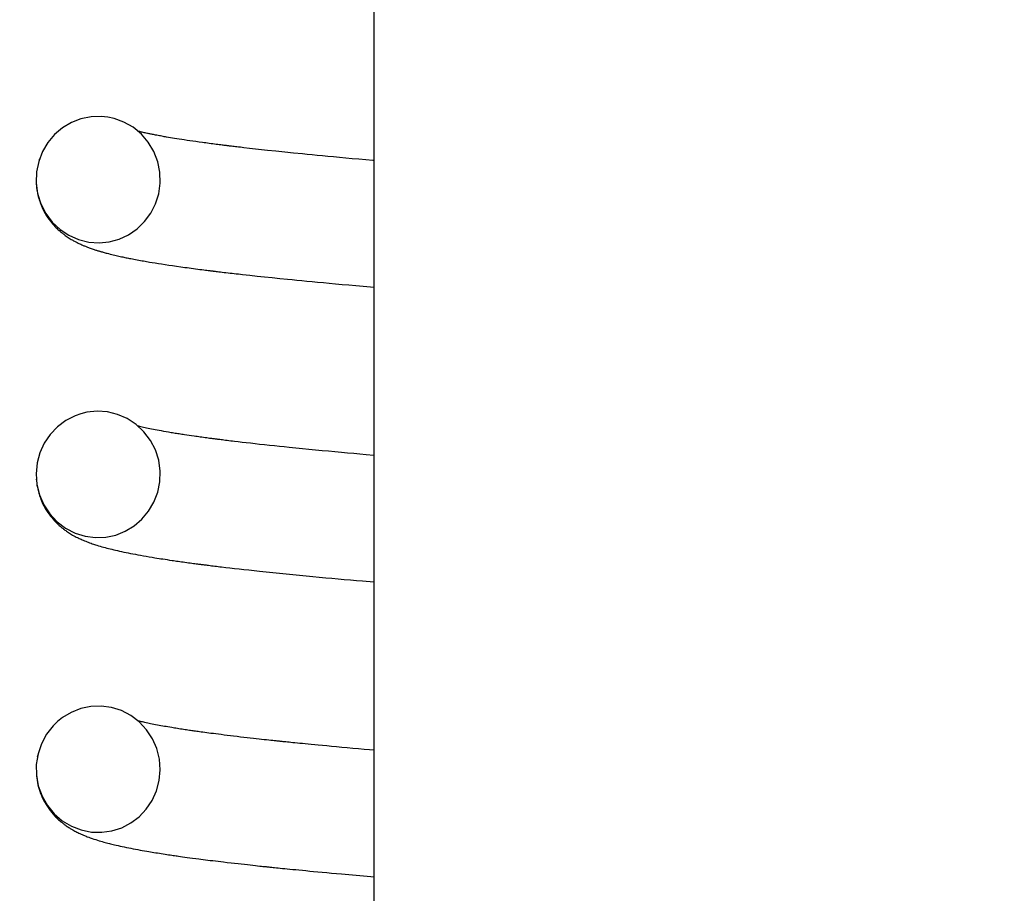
# Model space of a CAD drawing. Extents: x -285 to 5863, y 308 to 3178.
# Tile 251 of 256: x 1598.149 to 1598.774, y 972.442 to 972.996. Entities that reach past the tile are written whole.
import ezdxf

# ---------------------------------------------------------------- set-up
doc = ezdxf.new("R2010")
doc.units = 0
doc.header["$MEASUREMENT"] = 0
doc.header["$PDSIZE"] = 1
doc.layers.get('DEFPOINTS').update_dxf_attribs({"linetype": 'CONTINUOUS'})
doc.layers.add('DIM', color=3, linetype='CONTINUOUS')
doc.layers.add('SPILL-BUCKET', color=1, linetype='CONTINUOUS')
doc.styles.add('SIMPLEX', font='simplex')
doc.dimstyles.new('DIM64', dxfattribs={"dimscale": 64, "dimtxt": 0.09375, "dimasz": 0.09375, "dimexe": 0.0625, "dimexo": 0.0625, "dimgap": 0.046875, "dimtad": 1, "dimdec": 4, "dimzin": 3, "dimdsep": 46, "dimlunit": 4, "dimtxsty": 'SIMPLEX', "dimcen": 0, "dimclrd": 256, "dimclre": 256, "dimclrt": 256, "dimadec": 0, "dimazin": 0, "dimtfac": 1, "dimtdec": 4, "dimtmove": 0, "dimatfit": 3, "dimfxl": 1, "dimfrac": 2, "dimtolj": 1, "dimtzin": 0, "dimarcsym": 0})

# ---------------------------------------------------------------- blocks, each defined once
blk = doc.blocks.new('*D13')
at = {"layer": 'DEFPOINTS', "color": 0, "transparency": 16777216}
for p in [(1368.54722, 978.29596), (2031.77254, 978.01471), (1368.54722, 700.52328)]:
    blk.add_point(p, dxfattribs=at)
at = {"layer": 'DIM', "lineweight": -2, "transparency": 16777216}
for p, q in [((1368.54722, 974.29596), (1368.54722, 696.52328)), ((2031.77254, 974.01471), (2031.77254, 696.52328)), ((2025.77254, 700.52328), (1374.54722, 700.52328))]:
    blk.add_line(p, q, dxfattribs=at)
at = {"layer": 'DIM', "transparency": 16777216}
for points in [[(1374.54722, 701.52328), (1374.54722, 699.52328), (1368.54722, 700.52328)], [(2025.77254, 701.52328), (2025.77254, 699.52328), (2031.77254, 700.52328)]]:
    blk.add_solid(points, dxfattribs=at)
at = {"layer": 'DIM', "transparency": 16777216, "insert": (1700.15988, 708.09471), "char_height": 6, "attachment_point": 5, "style": 'SIMPLEX'}
blk.add_mtext('\\A1;55\'-3 1/4" (F.V. TANK SLAB)', dxfattribs=at)

msp = doc.modelspace()

# ---------------------------------------------------------------- linework, layer by layer
at = {"layer": 'SPILL-BUCKET', "color": 7, "linetype": 'Continuous'}
for p, q in [((1598.3739, 973.28267), (1598.3739, 971.7722)), ((1598.18814, 972.93274), (1598.18205, 972.93036)), ((1598.19454, 972.93405), (1598.18814, 972.93274)), ((1598.20106, 972.93427), (1598.19454, 972.93405)), ((1598.20512, 972.93385), (1598.20106, 972.93427)), ((1598.20912, 972.933), (1598.20512, 972.93385)), ((1598.2154, 972.93072), (1598.20912, 972.933)), ((1598.2212, 972.9274), (1598.2154, 972.93072)), ((1598.17644, 972.92701), (1598.17144, 972.92275)), ((1598.18205, 972.93036), (1598.17644, 972.92701)), ((1598.22644, 972.92306), (1598.2212, 972.9274)), ((1598.2254, 972.92466), (1598.22439, 972.92491)), ((1598.22592, 972.92452), (1598.2254, 972.92466)), ((1598.22646, 972.92439), (1598.22592, 972.92452)), ((1598.22703, 972.92426), (1598.22646, 972.92439)), ((1598.22762, 972.92412), (1598.22703, 972.92426)), ((1598.17144, 972.92275), (1598.1672, 972.91772)), ((1598.23086, 972.91788), (1598.22644, 972.92306)), ((1598.22825, 972.92397), (1598.22762, 972.92412)), ((1598.2289, 972.92383), (1598.22825, 972.92397)), ((1598.22956, 972.92368), (1598.2289, 972.92383)), ((1598.23025, 972.92353), (1598.22956, 972.92368)), ((1598.2308, 972.92341), (1598.23025, 972.92353)), ((1598.23137, 972.92329), (1598.2308, 972.92341)), ((1598.23189, 972.92318), (1598.23137, 972.92329)), ((1598.23242, 972.92307), (1598.23189, 972.92318)), ((1598.23296, 972.92296), (1598.23242, 972.92307)), ((1598.23351, 972.92285), (1598.23296, 972.92296)), ((1598.23414, 972.92272), (1598.23351, 972.92285)), ((1598.23478, 972.9226), (1598.23414, 972.92272)), ((1598.23551, 972.92246), (1598.23478, 972.9226)), ((1598.23625, 972.92231), (1598.23551, 972.92246)), ((1598.23705, 972.92216), (1598.23625, 972.92231)), ((1598.23786, 972.92201), (1598.23705, 972.92216)), ((1598.23865, 972.92187), (1598.23786, 972.92201)), ((1598.23945, 972.92172), (1598.23865, 972.92187)), ((1598.24021, 972.92158), (1598.23945, 972.92172)), ((1598.24098, 972.92144), (1598.24021, 972.92158)), ((1598.24172, 972.92131), (1598.24098, 972.92144)), ((1598.24246, 972.92119), (1598.24172, 972.92131)), ((1598.24363, 972.92098), (1598.24246, 972.92119)), ((1598.24482, 972.92078), (1598.24363, 972.92098)), ((1598.24612, 972.92057), (1598.24482, 972.92078)), ((1598.24745, 972.92035), (1598.24612, 972.92057)), ((1598.2489, 972.92012), (1598.24745, 972.92035)), ((1598.25039, 972.91988), (1598.2489, 972.92012)), ((1598.25201, 972.91963), (1598.25039, 972.91988)), ((1598.25365, 972.91938), (1598.25201, 972.91963)), ((1598.25542, 972.91911), (1598.25365, 972.91938)), ((1598.25722, 972.91885), (1598.25542, 972.91911)), ((1598.25912, 972.91857), (1598.25722, 972.91885)), ((1598.26106, 972.91829), (1598.25912, 972.91857)), ((1598.26311, 972.918), (1598.26106, 972.91829)), ((1598.1638, 972.91196), (1598.16139, 972.90572)), ((1598.1672, 972.91772), (1598.1638, 972.91196)), ((1598.23437, 972.91197), (1598.23086, 972.91788)), ((1598.23683, 972.90556), (1598.23437, 972.91197)), ((1598.26519, 972.91772), (1598.26311, 972.918)), ((1598.26624, 972.91757), (1598.26519, 972.91772)), ((1598.2673, 972.91743), (1598.26624, 972.91757)), ((1598.26839, 972.91728), (1598.2673, 972.91743)), ((1598.26948, 972.91714), (1598.26839, 972.91728)), ((1598.27061, 972.91699), (1598.26948, 972.91714)), ((1598.27174, 972.91684), (1598.27061, 972.91699)), ((1598.27283, 972.9167), (1598.27174, 972.91684)), ((1598.27394, 972.91656), (1598.27283, 972.9167)), ((1598.2749, 972.91643), (1598.27394, 972.91656)), ((1598.27586, 972.91631), (1598.2749, 972.91643)), ((1598.27673, 972.9162), (1598.27586, 972.91631)), ((1598.27759, 972.91609), (1598.27673, 972.9162)), ((1598.27829, 972.91601), (1598.27759, 972.91609)), ((1598.27899, 972.91592), (1598.27829, 972.91601)), ((1598.27952, 972.91585), (1598.27899, 972.91592)), ((1598.28005, 972.91579), (1598.27952, 972.91585)), ((1598.2804, 972.91574), (1598.28005, 972.91579)), ((1598.28076, 972.9157), (1598.2804, 972.91574)), ((1598.28111, 972.91566), (1598.28076, 972.9157)), ((1598.28147, 972.91561), (1598.28111, 972.91566)), ((1598.28191, 972.91556), (1598.28147, 972.91561)), ((1598.28235, 972.91551), (1598.28191, 972.91556)), ((1598.283, 972.91543), (1598.28235, 972.91551)), ((1598.28366, 972.91535), (1598.283, 972.91543)), ((1598.28444, 972.91525), (1598.28366, 972.91535)), ((1598.28522, 972.91516), (1598.28444, 972.91525)), ((1598.28615, 972.91505), (1598.28522, 972.91516)), ((1598.28707, 972.91494), (1598.28615, 972.91505)), ((1598.28813, 972.91481), (1598.28707, 972.91494)), ((1598.2892, 972.91469), (1598.28813, 972.91481)), ((1598.29032, 972.91456), (1598.2892, 972.91469)), ((1598.29146, 972.91442), (1598.29032, 972.91456)), ((1598.29509, 972.91401), (1598.29146, 972.91442)), ((1598.2988, 972.91359), (1598.29509, 972.91401)), ((1598.30254, 972.91317), (1598.2988, 972.91359)), ((1598.30636, 972.91276), (1598.30254, 972.91317)), ((1598.31177, 972.91218), (1598.30636, 972.91276)), ((1598.31731, 972.91161), (1598.31177, 972.91218)), ((1598.16139, 972.90572), (1598.16003, 972.89905)), ((1598.16175, 972.90687), (1598.16161, 972.90638)), ((1598.16182, 972.90709), (1598.16175, 972.90687)), ((1598.16188, 972.90729), (1598.16182, 972.90709)), ((1598.23816, 972.89883), (1598.23683, 972.90556)), ((1598.32291, 972.91103), (1598.31731, 972.91161)), ((1598.32863, 972.91046), (1598.32291, 972.91103)), ((1598.33162, 972.91017), (1598.32863, 972.91046)), ((1598.33465, 972.90987), (1598.33162, 972.91017)), ((1598.33791, 972.90956), (1598.33465, 972.90987)), ((1598.3412, 972.90925), (1598.33791, 972.90956)), ((1598.34474, 972.90891), (1598.3412, 972.90925)), ((1598.34833, 972.90858), (1598.34474, 972.90891)), ((1598.35216, 972.90822), (1598.34833, 972.90858)), ((1598.35605, 972.90787), (1598.35216, 972.90822)), ((1598.36019, 972.90749), (1598.35605, 972.90787)), ((1598.36439, 972.90712), (1598.36019, 972.90749)), ((1598.36877, 972.90673), (1598.36439, 972.90712)), ((1598.3732, 972.90634), (1598.36877, 972.90673)), ((1598.3739, 972.90628), (1598.3732, 972.90634)), ((1598.16003, 972.89905), (1598.15979, 972.89226)), ((1598.23836, 972.89198), (1598.23816, 972.89883)), ((1598.15979, 972.89226), (1598.1607, 972.88546)), ((1598.15984, 972.8914), (1598.15993, 972.8902)), ((1598.15993, 972.8902), (1598.16006, 972.88896)), ((1598.16006, 972.88896), (1598.16023, 972.88772)), ((1598.16023, 972.88772), (1598.16039, 972.88673)), ((1598.23742, 972.88527), (1598.23836, 972.89198)), ((1598.16039, 972.88673), (1598.16058, 972.88574)), ((1598.16058, 972.88574), (1598.16074, 972.885)), ((1598.1607, 972.88546), (1598.16274, 972.8789)), ((1598.16074, 972.885), (1598.1609, 972.88428)), ((1598.1609, 972.88428), (1598.16107, 972.8836)), ((1598.16107, 972.8836), (1598.16124, 972.88293)), ((1598.16124, 972.88293), (1598.16147, 972.88214)), ((1598.16147, 972.88214), (1598.1617, 972.88137)), ((1598.1617, 972.88137), (1598.162, 972.88047)), ((1598.23539, 972.87882), (1598.23742, 972.88527)), ((1598.162, 972.88047), (1598.16231, 972.87959)), ((1598.16231, 972.87959), (1598.16269, 972.87858)), ((1598.16269, 972.87858), (1598.16309, 972.8776)), ((1598.16274, 972.8789), (1598.16586, 972.8728)), ((1598.16309, 972.8776), (1598.16387, 972.87586)), ((1598.16387, 972.87586), (1598.16471, 972.87418)), ((1598.23237, 972.8729), (1598.23539, 972.87882)), ((1598.16471, 972.87418), (1598.16553, 972.8727)), ((1598.16553, 972.8727), (1598.1664, 972.87126)), ((1598.16586, 972.8728), (1598.16996, 972.86731)), ((1598.1664, 972.87126), (1598.16721, 972.87004)), ((1598.16721, 972.87004), (1598.16804, 972.86886)), ((1598.16804, 972.86886), (1598.16878, 972.86788)), ((1598.22842, 972.86755), (1598.23237, 972.8729)), ((1598.16878, 972.86788), (1598.16953, 972.86695)), ((1598.16953, 972.86695), (1598.17021, 972.86613)), ((1598.16996, 972.86731), (1598.17488, 972.86266)), ((1598.17021, 972.86613), (1598.17089, 972.86536)), ((1598.17089, 972.86536), (1598.1716, 972.86459)), ((1598.1716, 972.86459), (1598.17232, 972.86385)), ((1598.17232, 972.86385), (1598.17281, 972.86336)), ((1598.17281, 972.86336), (1598.1733, 972.86288)), ((1598.1733, 972.86288), (1598.17378, 972.86244)), ((1598.17378, 972.86244), (1598.17426, 972.862)), ((1598.17426, 972.862), (1598.17467, 972.86164)), ((1598.17488, 972.86266), (1598.18053, 972.85892)), ((1598.21831, 972.8593), (1598.22371, 972.863)), ((1598.22371, 972.863), (1598.22842, 972.86755)), ((1598.17467, 972.86164), (1598.17507, 972.86128)), ((1598.17507, 972.86128), (1598.17542, 972.86099)), ((1598.17542, 972.86099), (1598.17575, 972.86071)), ((1598.17575, 972.86071), (1598.17607, 972.86045)), ((1598.17607, 972.86045), (1598.17639, 972.8602)), ((1598.17639, 972.8602), (1598.1768, 972.85987)), ((1598.1768, 972.85987), (1598.17721, 972.85956)), ((1598.17721, 972.85956), (1598.17772, 972.85917)), ((1598.17772, 972.85917), (1598.17824, 972.8588)), ((1598.17824, 972.8588), (1598.17886, 972.85835)), ((1598.17886, 972.85835), (1598.17949, 972.85792)), ((1598.17949, 972.85792), (1598.1801, 972.85752)), ((1598.1801, 972.85752), (1598.1807, 972.85712)), ((1598.18053, 972.85892), (1598.18662, 972.85625)), ((1598.1807, 972.85712), (1598.18135, 972.85672)), ((1598.18135, 972.85672), (1598.18198, 972.85634)), ((1598.18198, 972.85634), (1598.1825, 972.85603)), ((1598.1825, 972.85603), (1598.18301, 972.85574)), ((1598.18301, 972.85574), (1598.18349, 972.85546)), ((1598.18662, 972.85625), (1598.19308, 972.85465)), ((1598.20613, 972.85483), (1598.21241, 972.85655)), ((1598.21241, 972.85655), (1598.21831, 972.8593)), ((1598.18349, 972.85546), (1598.18397, 972.8552)), ((1598.18397, 972.8552), (1598.18442, 972.85496)), ((1598.18442, 972.85496), (1598.18486, 972.85473)), ((1598.18486, 972.85473), (1598.18529, 972.85451)), ((1598.18529, 972.85451), (1598.18571, 972.85429)), ((1598.18571, 972.85429), (1598.18628, 972.85401)), ((1598.18628, 972.85401), (1598.18685, 972.85374)), ((1598.18685, 972.85374), (1598.18742, 972.85346)), ((1598.18742, 972.85346), (1598.18799, 972.8532)), ((1598.18799, 972.8532), (1598.1886, 972.85293)), ((1598.1886, 972.85293), (1598.18919, 972.85267)), ((1598.18919, 972.85267), (1598.18962, 972.85249)), ((1598.18962, 972.85249), (1598.19004, 972.85231)), ((1598.19004, 972.85231), (1598.19049, 972.85213)), ((1598.19049, 972.85213), (1598.19093, 972.85194)), ((1598.19093, 972.85194), (1598.1914, 972.85175)), ((1598.1914, 972.85175), (1598.19187, 972.85157)), ((1598.19187, 972.85157), (1598.19238, 972.85137)), ((1598.19238, 972.85137), (1598.19289, 972.85118)), ((1598.19289, 972.85118), (1598.19344, 972.85098)), ((1598.19308, 972.85465), (1598.19961, 972.85419)), ((1598.19344, 972.85098), (1598.19399, 972.85078)), ((1598.19399, 972.85078), (1598.19459, 972.85057)), ((1598.19459, 972.85057), (1598.19518, 972.85036)), ((1598.19518, 972.85036), (1598.19582, 972.85014)), ((1598.19582, 972.85014), (1598.19646, 972.84993)), ((1598.19646, 972.84993), (1598.19704, 972.84974)), ((1598.19704, 972.84974), (1598.19762, 972.84955)), ((1598.19762, 972.84955), (1598.19806, 972.84941)), ((1598.19806, 972.84941), (1598.1985, 972.84928)), ((1598.19961, 972.85419), (1598.20613, 972.85483)), ((1598.1985, 972.84928), (1598.19886, 972.84916)), ((1598.19886, 972.84916), (1598.19922, 972.84906)), ((1598.19922, 972.84906), (1598.19951, 972.84897)), ((1598.19951, 972.84897), (1598.1998, 972.84888)), ((1598.1998, 972.84888), (1598.20012, 972.84878)), ((1598.20012, 972.84878), (1598.20044, 972.84869)), ((1598.20044, 972.84869), (1598.2008, 972.84859)), ((1598.2008, 972.84859), (1598.20117, 972.84848)), ((1598.20117, 972.84848), (1598.20171, 972.84832)), ((1598.20171, 972.84832), (1598.20225, 972.84817)), ((1598.20225, 972.84817), (1598.20286, 972.84801)), ((1598.20286, 972.84801), (1598.20347, 972.84784)), ((1598.20347, 972.84784), (1598.20407, 972.84768)), ((1598.20407, 972.84768), (1598.20467, 972.84752)), ((1598.20467, 972.84752), (1598.20568, 972.84726)), ((1598.20568, 972.84726), (1598.2067, 972.847)), ((1598.2067, 972.847), (1598.20763, 972.84677)), ((1598.20763, 972.84677), (1598.20858, 972.84654)), ((1598.20858, 972.84654), (1598.20956, 972.84631)), ((1598.20956, 972.84631), (1598.21055, 972.84608)), ((1598.21055, 972.84608), (1598.21136, 972.84589)), ((1598.21136, 972.84589), (1598.21218, 972.8457)), ((1598.21218, 972.8457), (1598.213, 972.84552)), ((1598.213, 972.84552), (1598.21383, 972.84534)), ((1598.21383, 972.84534), (1598.2146, 972.84518)), ((1598.2146, 972.84518), (1598.21537, 972.84501)), ((1598.21537, 972.84501), (1598.21607, 972.84487)), ((1598.21607, 972.84487), (1598.21677, 972.84472)), ((1598.21677, 972.84472), (1598.21749, 972.84457)), ((1598.21749, 972.84457), (1598.21821, 972.84443)), ((1598.21821, 972.84443), (1598.21902, 972.84427)), ((1598.21902, 972.84427), (1598.21984, 972.8441)), ((1598.21984, 972.8441), (1598.22074, 972.84393)), ((1598.22074, 972.84393), (1598.22166, 972.84375)), ((1598.22166, 972.84375), (1598.22274, 972.84355)), ((1598.22274, 972.84355), (1598.22382, 972.84334)), ((1598.22382, 972.84334), (1598.22486, 972.84315)), ((1598.22486, 972.84315), (1598.22591, 972.84296)), ((1598.22591, 972.84296), (1598.2269, 972.84279)), ((1598.2269, 972.84279), (1598.22789, 972.84261)), ((1598.22789, 972.84261), (1598.22882, 972.84244)), ((1598.22882, 972.84244), (1598.22976, 972.84228)), ((1598.22976, 972.84228), (1598.23068, 972.84213)), ((1598.23068, 972.84213), (1598.2316, 972.84197)), ((1598.2316, 972.84197), (1598.2334, 972.84167)), ((1598.2334, 972.84167), (1598.23521, 972.84137)), ((1598.23521, 972.84137), (1598.23723, 972.84105)), ((1598.23723, 972.84105), (1598.23927, 972.84073)), ((1598.23927, 972.84073), (1598.24152, 972.84038)), ((1598.24152, 972.84038), (1598.2438, 972.84003)), ((1598.2438, 972.84003), (1598.24625, 972.83967)), ((1598.24625, 972.83967), (1598.24873, 972.83931)), ((1598.24873, 972.83931), (1598.25138, 972.83894)), ((1598.25138, 972.83894), (1598.25407, 972.83857)), ((1598.25407, 972.83857), (1598.25539, 972.83839)), ((1598.25539, 972.83839), (1598.25671, 972.83821)), ((1598.25671, 972.83821), (1598.25807, 972.83802)), ((1598.25807, 972.83802), (1598.25945, 972.83784)), ((1598.25945, 972.83784), (1598.26086, 972.83765)), ((1598.26086, 972.83765), (1598.26228, 972.83747)), ((1598.26228, 972.83747), (1598.26358, 972.8373)), ((1598.26358, 972.8373), (1598.26488, 972.83713)), ((1598.26488, 972.83713), (1598.26598, 972.83699)), ((1598.26598, 972.83699), (1598.26708, 972.83685)), ((1598.26708, 972.83685), (1598.26797, 972.83674)), ((1598.26797, 972.83674), (1598.26886, 972.83663)), ((1598.26886, 972.83663), (1598.2694, 972.83656)), ((1598.2694, 972.83656), (1598.26994, 972.83649)), ((1598.26994, 972.83649), (1598.27035, 972.83644)), ((1598.27035, 972.83644), (1598.27075, 972.83639)), ((1598.27075, 972.83639), (1598.27105, 972.83636)), ((1598.27105, 972.83636), (1598.27134, 972.83632)), ((1598.27134, 972.83632), (1598.27168, 972.83628)), ((1598.27168, 972.83628), (1598.27202, 972.83624)), ((1598.27202, 972.83624), (1598.27242, 972.83619)), ((1598.27242, 972.83619), (1598.27283, 972.83614)), ((1598.27283, 972.83614), (1598.27331, 972.83608)), ((1598.27331, 972.83608), (1598.27379, 972.83602)), ((1598.27379, 972.83602), (1598.27466, 972.83592)), ((1598.27466, 972.83592), (1598.27554, 972.83581)), ((1598.27554, 972.83581), (1598.27658, 972.83569)), ((1598.27658, 972.83569), (1598.27763, 972.83556)), ((1598.27763, 972.83556), (1598.27885, 972.83542)), ((1598.27885, 972.83542), (1598.28007, 972.83527)), ((1598.28007, 972.83527), (1598.28138, 972.83512)), ((1598.28138, 972.83512), (1598.28268, 972.83497)), ((1598.28268, 972.83497), (1598.28399, 972.83482)), ((1598.28399, 972.83482), (1598.28531, 972.83467)), ((1598.28531, 972.83467), (1598.28664, 972.83452)), ((1598.28664, 972.83452), (1598.28797, 972.83437)), ((1598.28797, 972.83437), (1598.28931, 972.83422)), ((1598.28931, 972.83422), (1598.29065, 972.83406)), ((1598.29065, 972.83406), (1598.29522, 972.83356)), ((1598.29522, 972.83356), (1598.29988, 972.83306)), ((1598.29988, 972.83306), (1598.30458, 972.83256)), ((1598.30458, 972.83256), (1598.30937, 972.83206)), ((1598.30937, 972.83206), (1598.3142, 972.83157)), ((1598.3142, 972.83157), (1598.31911, 972.83107)), ((1598.31911, 972.83107), (1598.32203, 972.83079)), ((1598.32203, 972.83079), (1598.32499, 972.8305)), ((1598.32499, 972.8305), (1598.32813, 972.83019)), ((1598.32813, 972.83019), (1598.33131, 972.82989)), ((1598.33131, 972.82989), (1598.33472, 972.82956)), ((1598.33472, 972.82956), (1598.33816, 972.82924)), ((1598.33816, 972.82924), (1598.34184, 972.8289)), ((1598.34184, 972.8289), (1598.34556, 972.82855)), ((1598.34556, 972.82855), (1598.34959, 972.82818)), ((1598.34959, 972.82818), (1598.35367, 972.82781)), ((1598.35367, 972.82781), (1598.35802, 972.82743)), ((1598.35802, 972.82743), (1598.3624, 972.82704)), ((1598.3624, 972.82704), (1598.36706, 972.82663)), ((1598.36706, 972.82663), (1598.37176, 972.82622)), ((1598.37176, 972.82622), (1598.3739, 972.82604)), ((1598.18442, 972.7445), (1598.17851, 972.74146)), ((1598.18811, 972.74579), (1598.18442, 972.7445)), ((1598.19191, 972.74671), (1598.18811, 972.74579)), ((1598.19842, 972.74738), (1598.19191, 972.74671)), ((1598.20495, 972.74694), (1598.19842, 972.74738)), ((1598.21141, 972.74537), (1598.20495, 972.74694)), ((1598.21751, 972.74273), (1598.21141, 972.74537)), ((1598.17319, 972.73748), (1598.16862, 972.73266)), ((1598.17851, 972.74146), (1598.17319, 972.73748)), ((1598.22316, 972.73901), (1598.21751, 972.74273)), ((1598.2281, 972.73438), (1598.22316, 972.73901)), ((1598.22474, 972.73788), (1598.22435, 972.73799)), ((1598.22545, 972.7377), (1598.22474, 972.73788)), ((1598.2262, 972.73752), (1598.22545, 972.7377)), ((1598.22701, 972.73733), (1598.2262, 972.73752)), ((1598.22786, 972.73713), (1598.22701, 972.73733)), ((1598.22877, 972.73692), (1598.22786, 972.73713)), ((1598.16862, 972.73266), (1598.16491, 972.72716)), ((1598.23223, 972.7289), (1598.2281, 972.73438)), ((1598.22973, 972.73671), (1598.22877, 972.73692)), ((1598.23073, 972.73649), (1598.22973, 972.73671)), ((1598.23178, 972.73627), (1598.23073, 972.73649)), ((1598.2329, 972.73604), (1598.23178, 972.73627)), ((1598.23406, 972.7358), (1598.2329, 972.73604)), ((1598.23526, 972.73557), (1598.23406, 972.7358)), ((1598.23649, 972.73533), (1598.23526, 972.73557)), ((1598.23782, 972.73508), (1598.23649, 972.73533)), ((1598.23919, 972.73483), (1598.23782, 972.73508)), ((1598.24066, 972.73457), (1598.23919, 972.73483)), ((1598.24218, 972.7343), (1598.24066, 972.73457)), ((1598.24374, 972.73403), (1598.24218, 972.7343)), ((1598.24534, 972.73376), (1598.24374, 972.73403)), ((1598.2462, 972.73362), (1598.24534, 972.73376)), ((1598.24707, 972.73348), (1598.2462, 972.73362)), ((1598.24792, 972.73334), (1598.24707, 972.73348)), ((1598.24877, 972.7332), (1598.24792, 972.73334)), ((1598.24959, 972.73307), (1598.24877, 972.7332)), ((1598.25042, 972.73294), (1598.24959, 972.73307)), ((1598.25122, 972.73282), (1598.25042, 972.73294)), ((1598.25204, 972.73269), (1598.25122, 972.73282)), ((1598.25292, 972.73255), (1598.25204, 972.73269)), ((1598.25382, 972.73242), (1598.25292, 972.73255)), ((1598.25523, 972.73221), (1598.25382, 972.73242)), ((1598.25666, 972.73199), (1598.25523, 972.73221)), ((1598.25829, 972.73175), (1598.25666, 972.73199)), ((1598.25995, 972.73152), (1598.25829, 972.73175)), ((1598.26088, 972.73138), (1598.25995, 972.73152)), ((1598.26181, 972.73125), (1598.26088, 972.73138)), ((1598.2628, 972.73111), (1598.26181, 972.73125)), ((1598.26379, 972.73098), (1598.2628, 972.73111)), ((1598.26484, 972.73083), (1598.26379, 972.73098)), ((1598.2659, 972.73068), (1598.26484, 972.73083)), ((1598.16491, 972.72716), (1598.16212, 972.72104)), ((1598.23537, 972.72281), (1598.23223, 972.7289)), ((1598.26691, 972.73055), (1598.2659, 972.73068)), ((1598.26792, 972.73041), (1598.26691, 972.73055)), ((1598.26882, 972.73029), (1598.26792, 972.73041)), ((1598.26972, 972.73017), (1598.26882, 972.73029)), ((1598.27044, 972.73008), (1598.26972, 972.73017)), ((1598.27116, 972.72998), (1598.27044, 972.73008)), ((1598.27178, 972.7299), (1598.27116, 972.72998)), ((1598.2724, 972.72982), (1598.27178, 972.7299)), ((1598.27291, 972.72976), (1598.2724, 972.72982)), ((1598.27343, 972.72969), (1598.27291, 972.72976)), ((1598.27383, 972.72964), (1598.27343, 972.72969)), ((1598.27424, 972.72958), (1598.27383, 972.72964)), ((1598.27455, 972.72955), (1598.27424, 972.72958)), ((1598.27486, 972.7295), (1598.27455, 972.72955)), ((1598.27522, 972.72946), (1598.27486, 972.7295)), ((1598.27558, 972.72941), (1598.27522, 972.72946)), ((1598.27627, 972.72933), (1598.27558, 972.72941)), ((1598.27697, 972.72924), (1598.27627, 972.72933)), ((1598.27784, 972.72913), (1598.27697, 972.72924)), ((1598.27872, 972.72902), (1598.27784, 972.72913)), ((1598.27977, 972.72889), (1598.27872, 972.72902)), ((1598.28082, 972.72876), (1598.27977, 972.72889)), ((1598.28195, 972.72862), (1598.28082, 972.72876)), ((1598.28308, 972.72848), (1598.28195, 972.72862)), ((1598.28427, 972.72834), (1598.28308, 972.72848)), ((1598.28547, 972.7282), (1598.28427, 972.72834)), ((1598.28787, 972.72791), (1598.28547, 972.7282)), ((1598.29032, 972.72762), (1598.28787, 972.72791)), ((1598.29296, 972.72732), (1598.29032, 972.72762)), ((1598.29564, 972.72701), (1598.29296, 972.72732)), ((1598.29852, 972.72668), (1598.29564, 972.72701)), ((1598.30145, 972.72636), (1598.29852, 972.72668)), ((1598.30454, 972.72602), (1598.30145, 972.72636)), ((1598.30767, 972.72568), (1598.30454, 972.72602)), ((1598.31078, 972.72535), (1598.30767, 972.72568)), ((1598.31393, 972.72502), (1598.31078, 972.72535)), ((1598.31705, 972.7247), (1598.31393, 972.72502)), ((1598.3202, 972.72437), (1598.31705, 972.7247)), ((1598.16212, 972.72104), (1598.16038, 972.71454)), ((1598.23743, 972.71625), (1598.23537, 972.72281)), ((1598.32436, 972.72395), (1598.3202, 972.72437)), ((1598.32858, 972.72353), (1598.32436, 972.72395)), ((1598.33271, 972.72313), (1598.32858, 972.72353)), ((1598.33689, 972.72272), (1598.33271, 972.72313)), ((1598.34098, 972.72233), (1598.33689, 972.72272)), ((1598.34512, 972.72194), (1598.34098, 972.72233)), ((1598.34915, 972.72156), (1598.34512, 972.72194)), ((1598.35323, 972.72119), (1598.34915, 972.72156)), ((1598.35718, 972.72083), (1598.35323, 972.72119)), ((1598.36118, 972.72047), (1598.35718, 972.72083)), ((1598.36505, 972.72012), (1598.36118, 972.72047)), ((1598.36895, 972.71978), (1598.36505, 972.72012)), ((1598.37389, 972.71935), (1598.36895, 972.71978)), ((1598.16038, 972.71454), (1598.15974, 972.70774)), ((1598.16019, 972.71323), (1598.16008, 972.71249)), ((1598.23837, 972.70945), (1598.23743, 972.71625)), ((1598.15974, 972.70774), (1598.16024, 972.70093)), ((1598.23815, 972.70265), (1598.23837, 972.70945)), ((1598.15985, 972.70432), (1598.1601, 972.70171)), ((1598.1601, 972.70171), (1598.16028, 972.70047)), ((1598.16024, 972.70093), (1598.16189, 972.69426)), ((1598.16028, 972.70047), (1598.1605, 972.69923)), ((1598.23681, 972.69598), (1598.23815, 972.70265)), ((1598.1605, 972.69923), (1598.16071, 972.69818)), ((1598.16071, 972.69818), (1598.16095, 972.69714)), ((1598.16095, 972.69714), (1598.16117, 972.69628)), ((1598.16117, 972.69628), (1598.16141, 972.69543)), ((1598.16141, 972.69543), (1598.16162, 972.6947)), ((1598.16162, 972.6947), (1598.16184, 972.69401)), ((1598.16184, 972.69401), (1598.16212, 972.69319)), ((1598.16189, 972.69426), (1598.16463, 972.68796)), ((1598.23443, 972.68973), (1598.23681, 972.69598)), ((1598.16212, 972.69319), (1598.1624, 972.69241)), ((1598.1624, 972.69241), (1598.16275, 972.69148)), ((1598.16275, 972.69148), (1598.16312, 972.69058)), ((1598.16312, 972.69058), (1598.16359, 972.68952)), ((1598.16359, 972.68952), (1598.16408, 972.68849)), ((1598.16408, 972.68849), (1598.16462, 972.68741)), ((1598.16462, 972.68741), (1598.1652, 972.68636)), ((1598.16463, 972.68796), (1598.16839, 972.68226)), ((1598.23105, 972.68396), (1598.23443, 972.68973)), ((1598.1652, 972.68636), (1598.16577, 972.68536)), ((1598.16577, 972.68536), (1598.16637, 972.68438)), ((1598.16637, 972.68438), (1598.16717, 972.68317)), ((1598.16717, 972.68317), (1598.16799, 972.682)), ((1598.16799, 972.682), (1598.1688, 972.68092)), ((1598.16839, 972.68226), (1598.17305, 972.67727)), ((1598.1688, 972.68092), (1598.16963, 972.67989)), ((1598.22683, 972.67892), (1598.23105, 972.68396)), ((1598.16963, 972.67989), (1598.17043, 972.67895)), ((1598.17043, 972.67895), (1598.17123, 972.67805)), ((1598.17123, 972.67805), (1598.17203, 972.67721)), ((1598.17203, 972.67721), (1598.17282, 972.67642)), ((1598.17282, 972.67642), (1598.17358, 972.67569)), ((1598.17305, 972.67727), (1598.17843, 972.67321)), ((1598.17358, 972.67569), (1598.17435, 972.67499)), ((1598.17435, 972.67499), (1598.17501, 972.67441)), ((1598.21626, 972.67127), (1598.22185, 972.67463)), ((1598.22185, 972.67463), (1598.22683, 972.67892)), ((1598.17501, 972.67441), (1598.17567, 972.67385)), ((1598.17567, 972.67385), (1598.17607, 972.67352)), ((1598.17607, 972.67352), (1598.17646, 972.67321)), ((1598.17646, 972.67321), (1598.17681, 972.67293)), ((1598.17681, 972.67293), (1598.17716, 972.67266)), ((1598.17716, 972.67266), (1598.17759, 972.67233)), ((1598.17759, 972.67233), (1598.17802, 972.67201)), ((1598.17802, 972.67201), (1598.17854, 972.67164)), ((1598.17843, 972.67321), (1598.18442, 972.67013)), ((1598.17854, 972.67164), (1598.17907, 972.67127)), ((1598.17907, 972.67127), (1598.17968, 972.67086)), ((1598.17968, 972.67086), (1598.18028, 972.67046)), ((1598.18028, 972.67046), (1598.18093, 972.67005)), ((1598.18093, 972.67005), (1598.18156, 972.66966)), ((1598.18156, 972.66966), (1598.18222, 972.66926)), ((1598.18222, 972.66926), (1598.18287, 972.66888)), ((1598.18287, 972.66888), (1598.18371, 972.66841)), ((1598.18371, 972.66841), (1598.18453, 972.66797)), ((1598.18442, 972.67013), (1598.19074, 972.66816)), ((1598.20382, 972.66754), (1598.21021, 972.66888)), ((1598.21021, 972.66888), (1598.21626, 972.67127)), ((1598.18453, 972.66797), (1598.18521, 972.66761)), ((1598.18521, 972.66761), (1598.18588, 972.66727)), ((1598.18588, 972.66727), (1598.18646, 972.66699)), ((1598.18646, 972.66699), (1598.18703, 972.66671)), ((1598.18703, 972.66671), (1598.18762, 972.66644)), ((1598.18762, 972.66644), (1598.18821, 972.66617)), ((1598.18821, 972.66617), (1598.18893, 972.66585)), ((1598.18893, 972.66585), (1598.18965, 972.66554)), ((1598.18965, 972.66554), (1598.19041, 972.66522)), ((1598.19041, 972.66522), (1598.19117, 972.66491)), ((1598.19074, 972.66816), (1598.19729, 972.66729)), ((1598.19117, 972.66491), (1598.19199, 972.66459)), ((1598.19199, 972.66459), (1598.19282, 972.66428)), ((1598.19282, 972.66428), (1598.19367, 972.66396)), ((1598.19367, 972.66396), (1598.19454, 972.66365)), ((1598.19454, 972.66365), (1598.19531, 972.66338)), ((1598.19531, 972.66338), (1598.19608, 972.66312)), ((1598.19608, 972.66312), (1598.19673, 972.6629)), ((1598.19673, 972.6629), (1598.19738, 972.66269)), ((1598.19729, 972.66729), (1598.20382, 972.66754)), ((1598.19738, 972.66269), (1598.19831, 972.6624)), ((1598.19831, 972.6624), (1598.19924, 972.66211)), ((1598.19924, 972.66211), (1598.20032, 972.66179)), ((1598.20032, 972.66179), (1598.20143, 972.66147)), ((1598.20143, 972.66147), (1598.2025, 972.66117)), ((1598.2025, 972.66117), (1598.20358, 972.66087)), ((1598.20358, 972.66087), (1598.20459, 972.66061)), ((1598.20459, 972.66061), (1598.20561, 972.66034)), ((1598.20561, 972.66034), (1598.20668, 972.66007)), ((1598.20668, 972.66007), (1598.20777, 972.6598)), ((1598.20777, 972.6598), (1598.20891, 972.65952)), ((1598.20891, 972.65952), (1598.21007, 972.65925)), ((1598.21007, 972.65925), (1598.21127, 972.65898)), ((1598.21127, 972.65898), (1598.21248, 972.6587)), ((1598.21248, 972.6587), (1598.21387, 972.6584)), ((1598.21387, 972.6584), (1598.21529, 972.6581)), ((1598.21529, 972.6581), (1598.21671, 972.6578)), ((1598.21671, 972.6578), (1598.21816, 972.6575)), ((1598.21816, 972.6575), (1598.21961, 972.65722)), ((1598.21961, 972.65722), (1598.22109, 972.65693)), ((1598.22109, 972.65693), (1598.22263, 972.65663)), ((1598.22263, 972.65663), (1598.2242, 972.65634)), ((1598.2242, 972.65634), (1598.22595, 972.65602)), ((1598.22595, 972.65602), (1598.22772, 972.6557)), ((1598.22772, 972.6557), (1598.22957, 972.65538)), ((1598.22957, 972.65538), (1598.23146, 972.65506)), ((1598.23146, 972.65506), (1598.23324, 972.65476)), ((1598.23324, 972.65476), (1598.23506, 972.65446)), ((1598.23506, 972.65446), (1598.23634, 972.65426)), ((1598.23634, 972.65426), (1598.23763, 972.65405)), ((1598.23763, 972.65405), (1598.23885, 972.65386)), ((1598.23885, 972.65386), (1598.24009, 972.65367)), ((1598.24009, 972.65367), (1598.24145, 972.65346)), ((1598.24145, 972.65346), (1598.24282, 972.65325)), ((1598.24282, 972.65325), (1598.24439, 972.65301)), ((1598.24439, 972.65301), (1598.24599, 972.65278)), ((1598.24599, 972.65278), (1598.2469, 972.65264)), ((1598.2469, 972.65264), (1598.24782, 972.65251)), ((1598.24782, 972.65251), (1598.2488, 972.65237)), ((1598.2488, 972.65237), (1598.24978, 972.65223)), ((1598.24978, 972.65223), (1598.25083, 972.65208)), ((1598.25083, 972.65208), (1598.25188, 972.65193)), ((1598.25188, 972.65193), (1598.25299, 972.65178)), ((1598.25299, 972.65178), (1598.25411, 972.65162)), ((1598.25411, 972.65162), (1598.25525, 972.65147)), ((1598.25525, 972.65147), (1598.2564, 972.65131)), ((1598.2564, 972.65131), (1598.25743, 972.65117)), ((1598.25743, 972.65117), (1598.25847, 972.65104)), ((1598.25847, 972.65104), (1598.25945, 972.65091)), ((1598.25945, 972.65091), (1598.26043, 972.65078)), ((1598.26043, 972.65078), (1598.26126, 972.65067)), ((1598.26126, 972.65067), (1598.26208, 972.65056)), ((1598.26208, 972.65056), (1598.26275, 972.65047)), ((1598.26275, 972.65047), (1598.26341, 972.65039)), ((1598.26341, 972.65039), (1598.26391, 972.65032)), ((1598.26391, 972.65032), (1598.26441, 972.65026)), ((1598.26441, 972.65026), (1598.2648, 972.65021)), ((1598.2648, 972.65021), (1598.2652, 972.65016)), ((1598.2652, 972.65016), (1598.26571, 972.65009)), ((1598.26571, 972.65009), (1598.26621, 972.65003)), ((1598.26621, 972.65003), (1598.26682, 972.64995)), ((1598.26682, 972.64995), (1598.26744, 972.64987)), ((1598.26744, 972.64987), (1598.26825, 972.64977)), ((1598.26825, 972.64977), (1598.26907, 972.64967)), ((1598.26907, 972.64967), (1598.27002, 972.64955)), ((1598.27002, 972.64955), (1598.27097, 972.64943)), ((1598.27097, 972.64943), (1598.27198, 972.64931)), ((1598.27198, 972.64931), (1598.273, 972.64918)), ((1598.273, 972.64918), (1598.27405, 972.64906)), ((1598.27405, 972.64906), (1598.27511, 972.64893)), ((1598.27511, 972.64893), (1598.27621, 972.6488)), ((1598.27621, 972.6488), (1598.27732, 972.64866)), ((1598.27732, 972.64866), (1598.27994, 972.64835)), ((1598.27994, 972.64835), (1598.2826, 972.64804)), ((1598.2826, 972.64804), (1598.28546, 972.64771)), ((1598.28546, 972.64771), (1598.28837, 972.64738)), ((1598.28837, 972.64738), (1598.29149, 972.64704)), ((1598.29149, 972.64704), (1598.29466, 972.64669)), ((1598.29466, 972.64669), (1598.29794, 972.64633)), ((1598.29794, 972.64633), (1598.30126, 972.64598)), ((1598.30126, 972.64598), (1598.3055, 972.64553)), ((1598.3055, 972.64553), (1598.3098, 972.64508)), ((1598.3098, 972.64508), (1598.31403, 972.64465)), ((1598.31403, 972.64465), (1598.31832, 972.64422)), ((1598.31832, 972.64422), (1598.32251, 972.6438)), ((1598.32251, 972.6438), (1598.32676, 972.64339)), ((1598.32676, 972.64339), (1598.33091, 972.64299)), ((1598.33091, 972.64299), (1598.33511, 972.64259)), ((1598.33511, 972.64259), (1598.3392, 972.64221)), ((1598.3392, 972.64221), (1598.34333, 972.64182)), ((1598.34333, 972.64182), (1598.34728, 972.64146)), ((1598.34728, 972.64146), (1598.35126, 972.6411)), ((1598.35126, 972.6411), (1598.35511, 972.64075)), ((1598.35511, 972.64075), (1598.359, 972.6404)), ((1598.359, 972.6404), (1598.36278, 972.64007)), ((1598.36278, 972.64007), (1598.3666, 972.63974)), ((1598.3666, 972.63974), (1598.37389, 972.6391)), ((1598.18193, 972.55643), (1598.17635, 972.55307)), ((1598.18799, 972.55882), (1598.18193, 972.55643)), ((1598.19438, 972.56016), (1598.18799, 972.55882)), ((1598.2009, 972.56041), (1598.19438, 972.56016)), ((1598.20745, 972.55953), (1598.2009, 972.56041)), ((1598.21376, 972.55757), (1598.20745, 972.55953)), ((1598.21974, 972.55449), (1598.21376, 972.55757)), ((1598.17328, 972.55062), (1598.17048, 972.54788)), ((1598.17635, 972.55307), (1598.17328, 972.55062)), ((1598.22512, 972.55043), (1598.21974, 972.55449)), ((1598.22477, 972.55094), (1598.22436, 972.55105)), ((1598.22536, 972.5508), (1598.22477, 972.55094)), ((1598.22979, 972.54544), (1598.22512, 972.55043)), ((1598.22597, 972.55064), (1598.22536, 972.5508)), ((1598.22659, 972.55049), (1598.22597, 972.55064)), ((1598.22724, 972.55034), (1598.22659, 972.55049)), ((1598.22797, 972.55017), (1598.22724, 972.55034)), ((1598.22873, 972.54999), (1598.22797, 972.55017)), ((1598.22957, 972.54981), (1598.22873, 972.54999)), ((1598.23045, 972.54961), (1598.22957, 972.54981)), ((1598.17048, 972.54788), (1598.16631, 972.54253)), ((1598.23354, 972.53973), (1598.22979, 972.54544)), ((1598.23138, 972.54942), (1598.23045, 972.54961)), ((1598.23234, 972.54922), (1598.23138, 972.54942)), ((1598.23336, 972.54901), (1598.23234, 972.54922)), ((1598.23441, 972.5488), (1598.23336, 972.54901)), ((1598.23551, 972.54859), (1598.23441, 972.5488)), ((1598.23663, 972.54837), (1598.23551, 972.54859)), ((1598.23774, 972.54816), (1598.23663, 972.54837)), ((1598.23888, 972.54795), (1598.23774, 972.54816)), ((1598.23998, 972.54775), (1598.23888, 972.54795)), ((1598.24111, 972.54755), (1598.23998, 972.54775)), ((1598.24221, 972.54736), (1598.24111, 972.54755)), ((1598.24332, 972.54717), (1598.24221, 972.54736)), ((1598.2445, 972.54697), (1598.24332, 972.54717)), ((1598.2457, 972.54677), (1598.2445, 972.54697)), ((1598.24657, 972.54663), (1598.2457, 972.54677)), ((1598.24744, 972.54648), (1598.24657, 972.54663)), ((1598.24836, 972.54633), (1598.24744, 972.54648)), ((1598.24929, 972.54619), (1598.24836, 972.54633)), ((1598.25027, 972.54603), (1598.24929, 972.54619)), ((1598.25126, 972.54587), (1598.25027, 972.54603)), ((1598.25223, 972.54572), (1598.25126, 972.54587)), ((1598.25322, 972.54558), (1598.25223, 972.54572)), ((1598.25413, 972.54544), (1598.25322, 972.54558)), ((1598.25505, 972.5453), (1598.25413, 972.54544)), ((1598.25595, 972.54516), (1598.25505, 972.5453)), ((1598.25686, 972.54503), (1598.25595, 972.54516)), ((1598.25768, 972.54491), (1598.25686, 972.54503)), ((1598.25851, 972.54479), (1598.25768, 972.54491)), ((1598.25925, 972.54468), (1598.25851, 972.54479)), ((1598.25999, 972.54457), (1598.25925, 972.54468)), ((1598.26077, 972.54446), (1598.25999, 972.54457)), ((1598.26155, 972.54435), (1598.26077, 972.54446)), ((1598.26245, 972.54423), (1598.26155, 972.54435)), ((1598.26335, 972.5441), (1598.26245, 972.54423)), ((1598.26437, 972.54396), (1598.26335, 972.5441)), ((1598.2654, 972.54382), (1598.26437, 972.54396)), ((1598.26662, 972.54365), (1598.2654, 972.54382)), ((1598.26785, 972.54349), (1598.26662, 972.54365)), ((1598.26921, 972.5433), (1598.26785, 972.54349)), ((1598.16631, 972.54253), (1598.16309, 972.53655)), ((1598.23628, 972.53342), (1598.23354, 972.53973)), ((1598.27059, 972.54312), (1598.26921, 972.5433)), ((1598.27212, 972.54292), (1598.27059, 972.54312)), ((1598.27366, 972.54272), (1598.27212, 972.54292)), ((1598.27535, 972.54251), (1598.27366, 972.54272)), ((1598.27707, 972.54229), (1598.27535, 972.54251)), ((1598.27893, 972.54206), (1598.27707, 972.54229)), ((1598.28082, 972.54182), (1598.27893, 972.54206)), ((1598.28287, 972.54157), (1598.28082, 972.54182)), ((1598.28494, 972.54132), (1598.28287, 972.54157)), ((1598.28715, 972.54106), (1598.28494, 972.54132)), ((1598.28938, 972.5408), (1598.28715, 972.54106)), ((1598.29147, 972.54055), (1598.28938, 972.5408)), ((1598.29357, 972.54031), (1598.29147, 972.54055)), ((1598.29551, 972.54009), (1598.29357, 972.54031)), ((1598.29747, 972.53987), (1598.29551, 972.54009)), ((1598.29926, 972.53967), (1598.29747, 972.53987)), ((1598.30107, 972.53947), (1598.29926, 972.53967)), ((1598.30269, 972.53929), (1598.30107, 972.53947)), ((1598.30433, 972.53911), (1598.30269, 972.53929)), ((1598.30578, 972.53895), (1598.30433, 972.53911)), ((1598.30725, 972.53879), (1598.30578, 972.53895)), ((1598.30852, 972.53866), (1598.30725, 972.53879)), ((1598.3098, 972.53852), (1598.30852, 972.53866)), ((1598.31057, 972.53844), (1598.3098, 972.53852)), ((1598.31134, 972.53836), (1598.31057, 972.53844)), ((1598.31198, 972.53829), (1598.31134, 972.53836)), ((1598.31263, 972.53822), (1598.31198, 972.53829)), ((1598.31313, 972.53817), (1598.31263, 972.53822)), ((1598.31363, 972.53812), (1598.31313, 972.53817)), ((1598.31399, 972.53808), (1598.31363, 972.53812)), ((1598.31435, 972.53804), (1598.31399, 972.53808)), ((1598.31465, 972.53801), (1598.31435, 972.53804)), ((1598.31496, 972.53798), (1598.31465, 972.53801)), ((1598.31534, 972.53794), (1598.31496, 972.53798)), ((1598.31572, 972.5379), (1598.31534, 972.53794)), ((1598.31645, 972.53782), (1598.31572, 972.5379)), ((1598.31718, 972.53775), (1598.31645, 972.53782)), ((1598.31809, 972.53765), (1598.31718, 972.53775)), ((1598.31901, 972.53756), (1598.31809, 972.53765)), ((1598.32012, 972.53745), (1598.31901, 972.53756)), ((1598.32123, 972.53733), (1598.32012, 972.53745)), ((1598.32254, 972.5372), (1598.32123, 972.53733)), ((1598.16309, 972.53655), (1598.16092, 972.53012)), ((1598.23793, 972.52674), (1598.23628, 972.53342)), ((1598.32385, 972.53707), (1598.32254, 972.5372)), ((1598.32536, 972.53692), (1598.32385, 972.53707)), ((1598.32687, 972.53677), (1598.32536, 972.53692)), ((1598.32859, 972.5366), (1598.32687, 972.53677)), ((1598.33032, 972.53643), (1598.32859, 972.5366)), ((1598.33225, 972.53624), (1598.33032, 972.53643)), ((1598.33419, 972.53605), (1598.33225, 972.53624)), ((1598.33635, 972.53584), (1598.33419, 972.53605)), ((1598.33851, 972.53563), (1598.33635, 972.53584)), ((1598.34126, 972.53537), (1598.33851, 972.53563)), ((1598.34403, 972.53511), (1598.34126, 972.53537)), ((1598.34708, 972.53482), (1598.34403, 972.53511)), ((1598.35016, 972.53454), (1598.34708, 972.53482)), ((1598.35355, 972.53422), (1598.35016, 972.53454)), ((1598.35696, 972.53391), (1598.35355, 972.53422)), ((1598.36051, 972.53359), (1598.35696, 972.53391)), ((1598.3641, 972.53327), (1598.36051, 972.53359)), ((1598.36761, 972.53296), (1598.3641, 972.53327)), ((1598.37115, 972.53265), (1598.36761, 972.53296)), ((1598.37388, 972.53241), (1598.37115, 972.53265)), ((1598.16092, 972.53012), (1598.15985, 972.52343)), ((1598.16074, 972.52935), (1598.16049, 972.52813)), ((1598.1608, 972.52958), (1598.16074, 972.52935)), ((1598.16085, 972.5298), (1598.1608, 972.52958)), ((1598.23842, 972.51992), (1598.23793, 972.52674)), ((1598.15985, 972.52343), (1598.15992, 972.51658)), ((1598.23777, 972.51312), (1598.23842, 972.51992)), ((1598.15992, 972.51658), (1598.16112, 972.50984)), ((1598.15996, 972.51605), (1598.16007, 972.515)), ((1598.16007, 972.515), (1598.1603, 972.51342)), ((1598.1603, 972.51342), (1598.16058, 972.51186)), ((1598.23603, 972.50663), (1598.23777, 972.51312)), ((1598.16058, 972.51186), (1598.16089, 972.51046)), ((1598.16089, 972.51046), (1598.16124, 972.50909)), ((1598.16112, 972.50984), (1598.16346, 972.50338)), ((1598.16124, 972.50909), (1598.16164, 972.50772)), ((1598.16164, 972.50772), (1598.16207, 972.50639)), ((1598.16207, 972.50639), (1598.16256, 972.50504)), ((1598.23324, 972.50051), (1598.23603, 972.50663)), ((1598.16256, 972.50504), (1598.16309, 972.50373)), ((1598.16309, 972.50373), (1598.16364, 972.50247)), ((1598.16346, 972.50338), (1598.16685, 972.4974)), ((1598.16364, 972.50247), (1598.16422, 972.50127)), ((1598.16422, 972.50127), (1598.16509, 972.49961)), ((1598.22955, 972.49504), (1598.23324, 972.50051)), ((1598.16509, 972.49961), (1598.16599, 972.49806)), ((1598.16599, 972.49806), (1598.16687, 972.49667)), ((1598.16685, 972.4974), (1598.17117, 972.49214)), ((1598.16687, 972.49667), (1598.16776, 972.49538)), ((1598.16776, 972.49538), (1598.16867, 972.49416)), ((1598.16867, 972.49416), (1598.16959, 972.493)), ((1598.22501, 972.49024), (1598.22955, 972.49504)), ((1598.16959, 972.493), (1598.17061, 972.4918)), ((1598.17061, 972.4918), (1598.17166, 972.49066)), ((1598.17117, 972.49214), (1598.17632, 972.48769)), ((1598.17166, 972.49066), (1598.17222, 972.49007)), ((1598.17222, 972.49007), (1598.17279, 972.48951)), ((1598.17279, 972.48951), (1598.17338, 972.48894)), ((1598.17338, 972.48894), (1598.17398, 972.48838)), ((1598.17398, 972.48838), (1598.17451, 972.48791)), ((1598.17451, 972.48791), (1598.17505, 972.48744)), ((1598.17505, 972.48744), (1598.17548, 972.48707)), ((1598.17632, 972.48769), (1598.18207, 972.48425)), ((1598.21979, 972.48632), (1598.22501, 972.49024)), ((1598.17548, 972.48707), (1598.1759, 972.48672)), ((1598.1759, 972.48672), (1598.17617, 972.48651)), ((1598.17617, 972.48651), (1598.17642, 972.4863)), ((1598.17642, 972.4863), (1598.17667, 972.4861)), ((1598.17667, 972.4861), (1598.17692, 972.48591)), ((1598.17692, 972.48591), (1598.17724, 972.48566)), ((1598.17724, 972.48566), (1598.17756, 972.48542)), ((1598.17756, 972.48542), (1598.17797, 972.48512)), ((1598.17797, 972.48512), (1598.17837, 972.48483)), ((1598.17837, 972.48483), (1598.17886, 972.48448)), ((1598.17886, 972.48448), (1598.17936, 972.48414)), ((1598.17936, 972.48414), (1598.17988, 972.48379)), ((1598.17988, 972.48379), (1598.18041, 972.48345)), ((1598.18041, 972.48345), (1598.18088, 972.48314)), ((1598.18088, 972.48314), (1598.18134, 972.48285)), ((1598.18134, 972.48285), (1598.18175, 972.4826)), ((1598.18175, 972.4826), (1598.18216, 972.48236)), ((1598.18207, 972.48425), (1598.18832, 972.48184)), ((1598.18216, 972.48236), (1598.18291, 972.48192)), ((1598.18291, 972.48192), (1598.18365, 972.48151)), ((1598.18365, 972.48151), (1598.1843, 972.48115)), ((1598.1843, 972.48115), (1598.18495, 972.48081)), ((1598.18832, 972.48184), (1598.19477, 972.48056)), ((1598.20135, 972.48038), (1598.2078, 972.48131)), ((1598.2078, 972.48131), (1598.21401, 972.48331)), ((1598.21401, 972.48331), (1598.21979, 972.48632)), ((1598.18495, 972.48081), (1598.18557, 972.4805)), ((1598.18557, 972.4805), (1598.18618, 972.48019)), ((1598.18618, 972.48019), (1598.18686, 972.47986)), ((1598.18686, 972.47986), (1598.18753, 972.47954)), ((1598.18753, 972.47954), (1598.18824, 972.47922)), ((1598.18824, 972.47922), (1598.18894, 972.47891)), ((1598.18894, 972.47891), (1598.18972, 972.47857)), ((1598.18972, 972.47857), (1598.19049, 972.47825)), ((1598.19049, 972.47825), (1598.19135, 972.47791)), ((1598.19135, 972.47791), (1598.19219, 972.47758)), ((1598.19219, 972.47758), (1598.19314, 972.47722)), ((1598.19314, 972.47722), (1598.19408, 972.47688)), ((1598.19408, 972.47688), (1598.19523, 972.47647)), ((1598.19477, 972.48056), (1598.20135, 972.48038)), ((1598.19523, 972.47647), (1598.19639, 972.47608)), ((1598.19639, 972.47608), (1598.19751, 972.47572)), ((1598.19751, 972.47572), (1598.19864, 972.47536)), ((1598.19864, 972.47536), (1598.19965, 972.47505)), ((1598.19965, 972.47505), (1598.20067, 972.47475)), ((1598.20067, 972.47475), (1598.20162, 972.47448)), ((1598.20162, 972.47448), (1598.20257, 972.47422)), ((1598.20257, 972.47422), (1598.20349, 972.47397)), ((1598.20349, 972.47397), (1598.2044, 972.47372)), ((1598.2044, 972.47372), (1598.20527, 972.47349)), ((1598.20527, 972.47349), (1598.20614, 972.47327)), ((1598.20614, 972.47327), (1598.20693, 972.47307)), ((1598.20693, 972.47307), (1598.20773, 972.47287)), ((1598.20773, 972.47287), (1598.20855, 972.47268)), ((1598.20855, 972.47268), (1598.20936, 972.47248)), ((1598.20936, 972.47248), (1598.21051, 972.47221)), ((1598.21051, 972.47221), (1598.21168, 972.47195)), ((1598.21168, 972.47195), (1598.21297, 972.47166)), ((1598.21297, 972.47166), (1598.21428, 972.47138)), ((1598.21428, 972.47138), (1598.21564, 972.47109)), ((1598.21564, 972.47109), (1598.21701, 972.4708)), ((1598.21701, 972.4708), (1598.21843, 972.47051)), ((1598.21843, 972.47051), (1598.21986, 972.47023)), ((1598.21986, 972.47023), (1598.22131, 972.46995)), ((1598.22131, 972.46995), (1598.22278, 972.46967)), ((1598.22278, 972.46967), (1598.22421, 972.4694)), ((1598.22421, 972.4694), (1598.22566, 972.46914)), ((1598.22566, 972.46914), (1598.22704, 972.46889)), ((1598.22704, 972.46889), (1598.22845, 972.46864)), ((1598.22845, 972.46864), (1598.22982, 972.4684)), ((1598.22982, 972.4684), (1598.23121, 972.46817)), ((1598.23121, 972.46817), (1598.23225, 972.46799)), ((1598.23225, 972.46799), (1598.2333, 972.46782)), ((1598.2333, 972.46782), (1598.2344, 972.46763)), ((1598.2344, 972.46763), (1598.23552, 972.46745)), ((1598.23552, 972.46745), (1598.23669, 972.46727)), ((1598.23669, 972.46727), (1598.23788, 972.46708)), ((1598.23788, 972.46708), (1598.2391, 972.46689)), ((1598.2391, 972.46689), (1598.24034, 972.46669)), ((1598.24034, 972.46669), (1598.2415, 972.46651)), ((1598.2415, 972.46651), (1598.24267, 972.46634)), ((1598.24267, 972.46634), (1598.24372, 972.46618)), ((1598.24372, 972.46618), (1598.24477, 972.46602)), ((1598.24477, 972.46602), (1598.24573, 972.46588)), ((1598.24573, 972.46588), (1598.2467, 972.46574)), ((1598.2467, 972.46574), (1598.24756, 972.46562)), ((1598.24756, 972.46562), (1598.24842, 972.46549)), ((1598.24842, 972.46549), (1598.24925, 972.46537)), ((1598.24925, 972.46537), (1598.25009, 972.46525)), ((1598.25009, 972.46525), (1598.25133, 972.46507)), ((1598.25133, 972.46507), (1598.25259, 972.4649)), ((1598.25259, 972.4649), (1598.25405, 972.4647)), ((1598.25405, 972.4647), (1598.25553, 972.4645)), ((1598.25553, 972.4645), (1598.25723, 972.46427)), ((1598.25723, 972.46427), (1598.25895, 972.46404)), ((1598.25895, 972.46404), (1598.2609, 972.46378)), ((1598.2609, 972.46378), (1598.26287, 972.46352)), ((1598.26287, 972.46352), (1598.26423, 972.46334)), ((1598.26423, 972.46334), (1598.2656, 972.46317)), ((1598.2656, 972.46317), (1598.26707, 972.46298)), ((1598.26707, 972.46298), (1598.26856, 972.4628)), ((1598.26856, 972.4628), (1598.27014, 972.4626)), ((1598.27014, 972.4626), (1598.27174, 972.46241)), ((1598.27174, 972.46241), (1598.27343, 972.4622)), ((1598.27343, 972.4622), (1598.27515, 972.46199)), ((1598.27515, 972.46199), (1598.27683, 972.46179)), ((1598.27683, 972.46179), (1598.27854, 972.46158)), ((1598.27854, 972.46158), (1598.28091, 972.4613)), ((1598.28091, 972.4613), (1598.28332, 972.46103)), ((1598.28332, 972.46103), (1598.28553, 972.46077)), ((1598.28553, 972.46077), (1598.28776, 972.46052)), ((1598.28776, 972.46052), (1598.28978, 972.46029)), ((1598.28978, 972.46029), (1598.29182, 972.46007)), ((1598.29182, 972.46007), (1598.29365, 972.45986)), ((1598.29365, 972.45986), (1598.29549, 972.45966)), ((1598.29549, 972.45966), (1598.29711, 972.45949)), ((1598.29711, 972.45949), (1598.29875, 972.45931)), ((1598.29875, 972.45931), (1598.30015, 972.45916)), ((1598.30015, 972.45916), (1598.30156, 972.45901)), ((1598.30156, 972.45901), (1598.30252, 972.45891)), ((1598.30252, 972.45891), (1598.30348, 972.4588)), ((1598.30348, 972.4588), (1598.30422, 972.45873)), ((1598.30422, 972.45873), (1598.30497, 972.45865)), ((1598.30497, 972.45865), (1598.30549, 972.45859)), ((1598.30549, 972.45859), (1598.30601, 972.45854)), ((1598.30601, 972.45854), (1598.3064, 972.4585)), ((1598.3064, 972.4585), (1598.30679, 972.45846)), ((1598.30679, 972.45846), (1598.3073, 972.4584)), ((1598.3073, 972.4584), (1598.30781, 972.45835)), ((1598.30781, 972.45835), (1598.30845, 972.45829)), ((1598.30845, 972.45829), (1598.3091, 972.45822)), ((1598.3091, 972.45822), (1598.31003, 972.45812)), ((1598.31003, 972.45812), (1598.31096, 972.45803)), ((1598.31096, 972.45803), (1598.31208, 972.45791)), ((1598.31208, 972.45791), (1598.3132, 972.4578)), ((1598.3132, 972.4578), (1598.31451, 972.45767)), ((1598.31451, 972.45767), (1598.31583, 972.45753)), ((1598.31583, 972.45753), (1598.31734, 972.45738)), ((1598.31734, 972.45738), (1598.31886, 972.45723)), ((1598.31886, 972.45723), (1598.32062, 972.45705)), ((1598.32062, 972.45705), (1598.32238, 972.45688)), ((1598.32238, 972.45688), (1598.32435, 972.45669)), ((1598.32435, 972.45669), (1598.32634, 972.45649)), ((1598.32634, 972.45649), (1598.32854, 972.45628)), ((1598.32854, 972.45628), (1598.33076, 972.45607)), ((1598.33076, 972.45607), (1598.33319, 972.45584)), ((1598.33319, 972.45584), (1598.33564, 972.4556)), ((1598.33564, 972.4556), (1598.33832, 972.45535)), ((1598.33832, 972.45535), (1598.34102, 972.4551)), ((1598.34102, 972.4551), (1598.34395, 972.45483)), ((1598.34395, 972.45483), (1598.3469, 972.45456)), ((1598.3469, 972.45456), (1598.35006, 972.45427)), ((1598.35006, 972.45427), (1598.35324, 972.45399)), ((1598.35324, 972.45399), (1598.35791, 972.45357)), ((1598.35791, 972.45357), (1598.36264, 972.45315)), ((1598.36264, 972.45315), (1598.36722, 972.45275)), ((1598.36722, 972.45275), (1598.37185, 972.45235)), ((1598.37185, 972.45235), (1598.37389, 972.45217))]:
    msp.add_line(p, q, dxfattribs=at)

# ---------------------------------------------------------------- dimensions: what is measured, and where the dimension line sits
at = {"layer": 'DIM'}
dim = msp.add_linear_dim(base=(1368.54722, 700.52328), p1=(2031.77254, 978.01471), p2=(1368.54722, 978.29596), angle=180, text='<> (F.V. TANK SLAB)', dimstyle='DIM64', dxfattribs=at)
dim.commit()
dim.dimension.update_dxf_attribs({"geometry": '*D13', "text_midpoint": (1700.15988, 708.09471)})

doc.saveas('drawing.dxf')
